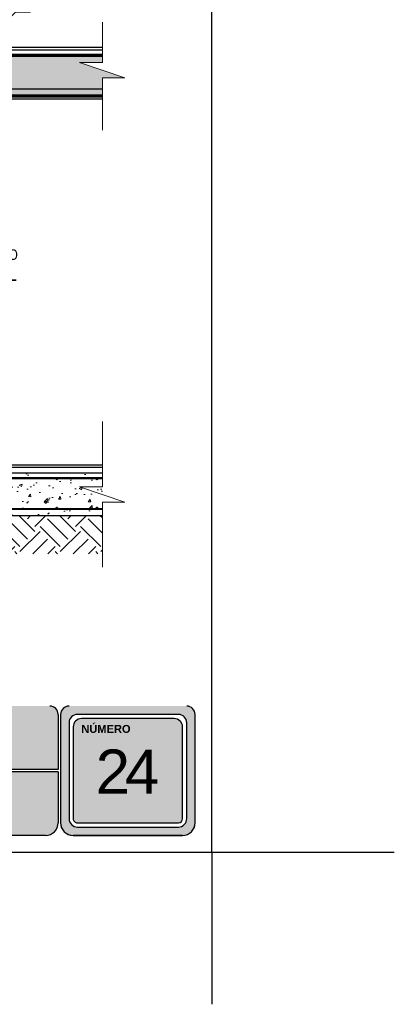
# Model space of a CAD drawing. Header units: millimetres. Extents: x 0 to 30, y 0 to 35.5.
# Tile 1 of 2: x 21 to 30, y 0 to 23.6. Entities that reach past the tile are written whole.
import ezdxf

# ---------------------------------------------------------------- set-up
doc = ezdxf.new("R2010")
doc.units = ezdxf.units.MM
doc.linetypes.add('CONTINUA', pattern=[0])
doc.linetypes.add('DASHED2', pattern=[9.524999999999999, 6.35, -3.175])
for name, color, linetype, lineweight in [('hatch', 252, 'Continuous', 0), ('LAMINA ACCESORIOS', 1, 'Continuous', 30), ('TEXTO', 7, 'DASHED2', 0), ('TEXTO CUADRO DATOS', 251, 'Continuous', 0)]:
    doc.layers.add(name, color=color, linetype=linetype, lineweight=lineweight)
doc.styles.add('Erika', font='techl___.ttf', dxfattribs={"height": 0.25})
doc.styles.get("Standard").update_dxf_attribs({"font": 'arial.ttf'})
doc.dimstyles.new('Erika', dxfattribs={"dimtxt": 0.25, "dimasz": 0.8, "dimexe": 0.5, "dimexo": 0.5, "dimgap": 0, "dimtad": 0, "dimlfac": 0.1, "dimzin": 1, "dimdsep": 46, "dimtxsty": 'Erika', "dimblk": 'DOTSMALL', "dimcen": 2.5, "dimse1": 1, "dimse2": 1, "dimclrd": 252, "dimclre": 252, "dimclrt": 256, "dimadec": 0, "dimazin": 0, "dimtfac": 1, "dimtmove": 0, "dimatfit": 3, "dimldrblk": 'DOTSMALL', "dimfxl": 1, "dimlwd": 0, "dimlwe": 0, "dimarcsym": 0})

# ---------------------------------------------------------------- blocks, each defined once
blk = doc.blocks.new('_DotSmall')
at = {"color": 0, "linetype": 'ByBlock', "const_width": 0.5}
blk.add_lwpolyline([(-0.0625, 0, 1), (0.0625, 0, 1)], format="xyb", close=True, dxfattribs=at)

msp = doc.modelspace()

# ---------------------------------------------------------------- hatches: boundary and pattern name
at = {"true_color": 0xb3b3b3}
h = msp.add_hatch(color=253, dxfattribs=at)
h.paths.add_polyline_path([(22.16884425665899, 7.152734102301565, 0.4142135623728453), (21.96884425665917, 6.952734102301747), (21.96884425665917, 4.352734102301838, 0.4142135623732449), (22.26884425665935, 4.052734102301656), (24.88824155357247, 4.052734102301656, 0.4142135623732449), (25.18824155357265, 4.352734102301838), (25.18824155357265, 6.952734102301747, 0.4142135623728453), (24.98824155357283, 7.152734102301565)])
h.paths.add_polyline_path([(24.98824155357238, 6.752734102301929), (24.98824155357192, 4.452734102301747, -0.4142135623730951), (24.78824155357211, 4.252734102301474), (22.36884425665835, 4.252734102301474, -0.4142135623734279), (22.16884425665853, 4.452734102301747), (22.1688442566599, 6.752734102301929, -0.4142135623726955), (22.36884425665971, 6.952734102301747), (24.78824155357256, 6.952734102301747, -0.4142135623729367)], flags=16)
h.paths.add_polyline_path([(24.88824155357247, 6.652734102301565), (24.88824155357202, 4.452734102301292, -0.4142135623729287), (24.78824155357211, 4.352734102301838), (22.36884425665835, 4.352734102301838, -0.4142135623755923), (22.26884425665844, 4.452734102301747), (22.2688442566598, 6.652734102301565, -0.4142135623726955), (22.46884425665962, 6.852734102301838), (24.68824155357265, 6.852734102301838, -0.4142135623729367)], flags=0)
h.paths.add_polyline_path([(22.8731947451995, 6.559394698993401), (24.17571861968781, 6.559394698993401), (24.17571861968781, 4.303255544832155), (22.8731947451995, 4.303255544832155)], flags=8)
h.paths.add_polyline_path([(22.41662033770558, 8.338164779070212), (23.66095185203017, 8.338164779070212), (23.66095185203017, 8.046684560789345), (22.41662033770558, 8.046684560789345)], flags=9)
h = msp.add_hatch(color=253, dxfattribs=at)
h.paths.add_polyline_path([(18.55788486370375, 5.632734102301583), (18.55788486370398, 7.15273410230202), (15.26692547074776, 7.152734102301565), (15.26692547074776, 5.632734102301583)])
h.paths.add_polyline_path([(18.55788486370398, 5.572734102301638), (15.26692547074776, 5.572734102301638), (15.26692547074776, 4.052734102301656), (18.55788486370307, 4.052734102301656)])
h.paths.add_polyline_path([(18.61788486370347, 5.572734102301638), (18.61788486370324, 4.052734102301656), (21.60884425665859, 4.052734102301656, 0.4142135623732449), (21.90884425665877, 4.352734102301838), (21.9088442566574, 5.572734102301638)])
h.paths.add_polyline_path([(18.61788486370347, 7.152734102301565), (18.61788486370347, 5.632734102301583), (21.9088442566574, 5.632734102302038), (21.90884425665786, 6.952734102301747, 0.414213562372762), (21.70884425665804, 7.152734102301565)])
at = {"layer": 'hatch'}
h = msp.add_hatch(dxfattribs=at)
h.set_pattern_fill('HONEY', color=256, scale=0.5)
h.set_pattern_definition([(0, (-603.8786858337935, -2674.288371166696), (0.09375, 0.05412658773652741), [0.0625, -0.125]), (120, (-603.8786858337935, -2674.288371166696), (-0.09374999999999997, 0.05412658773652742), [0.06249999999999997, -0.1249999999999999]), (59.99999999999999, (-603.8786858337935, -2674.288371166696), (2.081668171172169e-17, 0.1082531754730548), [-0.125, 0.06249999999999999])])
h.paths.add_polyline_path([(8.964868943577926, 19.70178581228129), (8.633092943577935, 19.70178581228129), (8.633092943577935, 17.63009362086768), (8.964868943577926, 17.63009362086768)])
h.paths.add_polyline_path([(8.964868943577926, 16.61293545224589), (8.633092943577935, 16.61293545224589), (8.633092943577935, 15.16189194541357), (8.964868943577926, 15.16189194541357)])
h.paths.add_polyline_path([(8.964868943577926, 15.14530314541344), (8.633092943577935, 15.14530314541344), (8.633092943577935, 14.44304394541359), (8.964868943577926, 14.44304394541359)])
h.paths.add_polyline_path([(8.964868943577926, 14.42645514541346), (8.633092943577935, 14.42645514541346), (8.633092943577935, 13.72419594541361), (8.964868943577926, 13.72419594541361)])
h.paths.add_polyline_path([(8.964868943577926, 13.70760714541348), (8.633092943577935, 13.70760714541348), (8.633092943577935, 13.00534794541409), (8.964868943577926, 13.00534794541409)])
h.paths.add_polyline_path([(8.964868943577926, 12.9887591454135), (8.633092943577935, 12.9887591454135), (8.633092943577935, 12.75102546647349), (8.964868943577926, 12.75102546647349)])
h.paths.add_polyline_path([(11.40041712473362, 16.99795052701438), (9.19987694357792, 16.99795052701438), (9.19987694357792, 16.89859052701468), (11.40041712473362, 16.89859052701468)])
h.paths.add_polyline_path([(12.31027694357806, 17.63009362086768), (11.40041712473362, 17.63009362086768), (11.40041712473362, 17.55067702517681), (19.06648770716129, 12.92365585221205), (19.06648770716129, 13.5390376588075), (18.0988077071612, 13.5390376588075), (18.0988077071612, 14.12310165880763), (17.14867694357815, 14.12310165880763), (17.14867694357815, 14.70977362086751), (16.18099694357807, 14.70977362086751), (16.18099694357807, 15.29383762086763), (15.21331694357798, 15.29383762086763), (15.21331694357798, 15.87790162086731), (14.24563694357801, 15.87790162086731), (14.24563694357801, 16.46196562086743), (13.27795694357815, 16.46196562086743), (13.27795694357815, 17.04602962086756), (12.31027694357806, 17.04602962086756)])
h.paths.add_polyline_path([(11.40041712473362, 16.98968728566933), (11.40041712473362, 16.89859052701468), (11.40041712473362, 16.88383340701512), (18.24767288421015, 12.75102546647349), (18.42305209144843, 12.75102546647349)])
h.paths.add_polyline_path([(22.97072507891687, 21.81257502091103), (22.97072507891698, 21.95710783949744), (19.44576806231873, 21.95710783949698), (19.44576806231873, 21.81257502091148)])
h.paths.add_polyline_path([(23.45705326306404, 22.24296998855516), (22.42018203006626, 22.59329497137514), (22.97072507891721, 22.59329497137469), (22.97072507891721, 22.74071950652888), (20.80425171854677, 22.74071950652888), (20.2080511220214, 22.3808698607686), (20.2080511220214, 21.95710783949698), (22.97072507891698, 21.95710783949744), (22.97072507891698, 22.22541444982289), (23.45705326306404, 22.22541444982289)])
h = msp.add_hatch(dxfattribs=at)
h.set_pattern_fill('EARTH', color=256, scale=0.108, angle=45, style=0)
h.set_pattern_definition([(44.99999999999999, (4.864951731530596, -2.11411939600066), (1.023181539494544e-16, 0.9698676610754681), [0.6857999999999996, -0.6857999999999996]), (44.99999999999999, (4.683101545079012, -1.932269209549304), (1.023181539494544e-16, 0.9698676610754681), [0.6857999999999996, -0.6857999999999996]), (44.99999999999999, (4.501251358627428, -1.750419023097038), (1.023181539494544e-16, 0.9698676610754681), [0.6857999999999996, -0.6857999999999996]), (135, (4.501251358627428, -1.629185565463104), (-0.9698676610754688, 1.023181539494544e-16), [0.6857999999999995, -0.6857999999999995]), (135, (4.683101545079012, -1.447335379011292), (-0.9698676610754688, 1.023181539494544e-16), [0.6857999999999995, -0.6857999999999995]), (135, (4.864951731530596, -1.265485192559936), (-0.9698676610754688, 1.023181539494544e-16), [0.6857999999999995, -0.6857999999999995])])
h.paths.add_polyline_path([(21.53830683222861, 11.72553897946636), (21.54034724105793, 11.72349857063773), (21.54067353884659, 11.72553897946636)], flags=16)
h.paths.add_polyline_path([(10.8941176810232, 10.80730837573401), (22.97072507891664, 10.80730837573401), (22.97072507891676, 11.72553897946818), (10.97180108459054, 11.72553897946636)])
h.paths.add_polyline_path([(6.458151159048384, 10.8073083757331), (10.89787009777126, 10.80730837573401), (10.95847720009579, 11.72553897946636), (7.209220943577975, 11.72553897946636), (7.209220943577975, 12.74133023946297), (7.194263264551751, 12.75102546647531), (6.458151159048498, 12.75102546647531), (6.458151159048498, 12.41664039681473), (5.90760811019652, 12.41664039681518), (6.996439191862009, 12.04875987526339), (6.458151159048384, 12.04875987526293)])
h = msp.add_hatch(dxfattribs=at)
h.set_pattern_fill('AR-CONC', color=256, scale=0.1, style=0)
h.set_pattern_definition([(49.99999999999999, (-603.8786858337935, -2674.288371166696), (0.7172601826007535, -0.0627521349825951), [0.075, -0.825]), (355, (-603.8786858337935, -2674.288371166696), (-0.138751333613, 0.7521921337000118), [0.06, -0.66]), (100.45144446, (-603.8189141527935, -2674.293600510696), (0.578508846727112, 0.6894399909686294), [0.06374019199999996, -0.7011421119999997]), (46.18420000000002, (-603.8786858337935, -2674.088371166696), (1.067241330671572, -0.1655192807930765), [0.1125, -1.237499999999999]), (96.63563549, (-603.7897490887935, -2674.102164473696), (0.9346619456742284, 0.9741186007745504), [0.095610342, -1.05171376]), (351.1841639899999, (-603.8786858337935, -2674.088371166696), (0.9346619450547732, 0.9741186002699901), [0.09000000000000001, -0.990000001]), (21, (-603.7786858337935, -2674.138371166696), (0.5969070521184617, -0.4026188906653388), [0.07500000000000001, -0.8250000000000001]), (326.0000000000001, (-603.7786858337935, -2674.138371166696), (0.2433153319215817, 0.725150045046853), [0.05999999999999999, -0.6599999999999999]), (71.45144474, (-603.7289435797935, -2674.171922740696), (0.8402223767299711, 0.3225311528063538), [0.06374019, -0.7011421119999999]), (37.49999999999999, (-603.8786858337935, -2674.288371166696), (0.01215985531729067, 0.3328938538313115), [0, -0.6519999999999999, 0, -0.6699999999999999, 0, -0.6625]), (7.499999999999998, (-603.8786858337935, -2674.288371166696), (0.2630695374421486, 0.3944117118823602), [0, -0.382, 0, -0.637, 0, -0.2525]), (327.5, (-604.1016858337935, -2674.288371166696), (0.533822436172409, -0.02255487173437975), [0, -0.25, 0, -0.78, 0, -1.035]), (317.5, (-604.2016858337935, -2674.288371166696), (0.5831861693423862, 0.1001049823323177), [0, -0.325, 0, -0.5179999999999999, 0, -0.7349999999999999])])
h.paths.add_polyline_path([(7.209220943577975, 12.75102546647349), (7.209220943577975, 11.72553897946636), (22.79996545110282, 11.71995689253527), (23.12922969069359, 12.74544337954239)])

# ---------------------------------------------------------------- linework, layer by layer
for p, q in [((22.97072507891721, 22.95578962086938), (19.01491694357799, 22.95578962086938)), ((22.97072507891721, 22.88666962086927), (19.08403694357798, 22.88666962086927)), ((20.80425171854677, 22.74071950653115), (22.97072507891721, 22.74071950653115)), ((19.44576806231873, 21.95710783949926), (22.97072507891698, 21.95710783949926)), ((19.44576806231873, 21.8125750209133), (22.97072507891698, 21.8125750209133)), ((19.36424731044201, 21.71854162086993), (22.97072507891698, 21.71854162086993)), ((10.94546362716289, 11.72553897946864), (22.97072507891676, 11.72553897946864))]:
    msp.add_line(p, q)
at = {"linetype": 'CONTINUA'}
for p, q in [((19.13560770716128, 12.94009280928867), (22.97072507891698, 12.94009280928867)), ((19.13560770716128, 12.88479680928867), (22.97072507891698, 12.88479680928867)), ((11.19859593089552, 12.75102546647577), (22.97072507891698, 12.75102546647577))]:
    msp.add_line(p, q, dxfattribs=at)
at = {"color": 253, "true_color": 0xb3b3b3}
for p, q in [((21.90884425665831, 6.952734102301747), (21.90884425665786, 5.632734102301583)), ((21.96884425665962, 6.952734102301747), (21.96884425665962, 4.352734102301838)), ((24.78824155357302, 6.952734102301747), (22.36884425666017, 6.952734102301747)), ((24.68824155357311, 6.852734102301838), (22.46884425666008, 6.852734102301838)), ((25.18824155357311, 4.352734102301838), (25.18824155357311, 6.952734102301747)), ((22.16884425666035, 6.752734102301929), (22.16884425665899, 4.452734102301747)), ((22.26884425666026, 6.652734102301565), (22.26884425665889, 4.452734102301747)), ((24.88824155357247, 4.452734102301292), (24.88824155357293, 6.652734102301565)), ((24.98824155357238, 4.452734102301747), (24.98824155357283, 6.752734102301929)), ((21.90884425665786, 5.632734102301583), (18.61788486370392, 5.632734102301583)), ((21.90884425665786, 5.572734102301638), (18.61788486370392, 5.572734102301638)), ((21.90884425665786, 5.572734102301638), (21.90884425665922, 4.352734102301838)), ((22.3688442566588, 4.352734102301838), (24.78824155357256, 4.352734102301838)), ((22.3688442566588, 4.252734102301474), (24.78824155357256, 4.252734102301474)), ((21.60884425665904, 4.052734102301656), (18.61788486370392, 4.052734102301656)), ((24.88824155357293, 4.052734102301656), (22.2688442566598, 4.052734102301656)), ((22.2688442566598, 4.052734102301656), (24.88824155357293, 4.052734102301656))]:
    msp.add_line(p, q, dxfattribs=at)
at = {"color": 254, "true_color": 0xe3e3e3}
for q in [(25.5882415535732, 2.514710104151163e-06), (29.95815850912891, 3.652734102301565), (25.5882415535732, 2.514710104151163e-06)]:
    msp.add_line((25.5882415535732, 3.652734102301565), q, dxfattribs=at)
msp.add_lwpolyline([(3.998241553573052, 3.652734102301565), (25.5882415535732, 3.652734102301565), (25.5882415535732, 31.59273410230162), (3.998241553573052, 31.59273410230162)], close=True, dxfattribs=at)
at = {"color": 253, "true_color": 0xb3b3b3}
for centre, radius, start, end in [((21.70884425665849, 6.952734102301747), 0.2, 2.605510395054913e-11, 90), ((22.16884425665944, 6.952734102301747), 0.2, 90, 180), ((24.98824155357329, 6.952734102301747), 0.2, 0, 90), ((22.36884425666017, 6.752734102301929), 0.2, 90, 179.9999999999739), ((22.46884425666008, 6.652734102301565), 0.2, 90, 179.9999999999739), ((24.68824155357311, 6.65273410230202), 0.2, 0, 90), ((24.78824155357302, 6.752734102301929), 0.2, 0, 90), ((21.60884425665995, 4.352734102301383), 0.3, 269.9999999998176, 7.816531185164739e-11), ((22.26884425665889, 4.352734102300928), 0.3, 179.9999999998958, 270.0000000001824), ((22.2688442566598, 4.352734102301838), 0.3000000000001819, 180, 270), ((22.3688442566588, 4.452734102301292), 0.1999999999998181, 179.9999999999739, 270), ((22.36884425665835, 4.452734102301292), 0.0999999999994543, 179.9999999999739, 270.0000000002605), ((24.78824155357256, 4.452734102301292), 0.1999999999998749, 270, 2.605510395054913e-11), ((24.78824155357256, 4.452734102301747), 0.09999999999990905, 270, 359.999999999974), ((24.88824155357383, 4.352734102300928), 0.3, 269.9999999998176, 1.042204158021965e-10), ((24.88824155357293, 4.352734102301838), 0.3000000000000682, 270, 0)]:
    msp.add_arc(centre, radius, start, end, dxfattribs=at)
at = {"layer": 'hatch', "linetype": 'ByBlock', "lineweight": 0}
for points in [[(22.97072507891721, 23.56198035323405), (22.97072507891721, 22.59329497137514), (22.42018203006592, 22.5932949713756), (23.50901311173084, 22.22541444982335), (22.97072507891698, 22.22541444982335), (22.97072507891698, 20.96520439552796)], [(22.97072507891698, 13.98131279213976), (22.97072507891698, 12.41664039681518), (22.42018203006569, 12.41664039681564), (23.50901311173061, 12.04875987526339), (22.97072507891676, 12.04875987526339), (22.97072507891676, 10.48408747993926)]]:
    msp.add_lwpolyline(points, dxfattribs=at)
at = {"layer": 'LAMINA ACCESORIOS'}
for p, q in [((19.28458417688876, 22.79457040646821), (21.73575941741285, 22.79457040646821)), ((20.09572328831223, 22.76484880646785), (21.73575941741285, 22.76484880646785)), ((21.06113500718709, 22.79121892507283), (22.97072507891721, 22.79121892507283)), ((21.06113500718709, 22.77380533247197), (21.06113500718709, 22.79121892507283)), ((21.06113500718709, 22.77380533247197), (22.97072507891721, 22.77380533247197)), ((21.73575941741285, 22.76484880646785), (21.73575941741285, 22.79457040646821)), ((19.44576806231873, 21.78645463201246), (22.97072507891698, 21.78645463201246)), ((19.44576806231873, 21.7690410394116), (22.97072507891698, 21.7690410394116)), ((11.16536261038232, 12.63704278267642), (22.97072507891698, 12.63704278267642)), ((20.15497172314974, 12.61630678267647), (22.97072507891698, 12.61630678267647)), ((11.03427197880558, 11.87454986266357), (22.97072507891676, 11.87454986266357)), ((11.0413766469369, 11.8966682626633), (22.97072507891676, 11.8966682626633))]:
    msp.add_line(p, q, dxfattribs=at)
for centre, radius in [((21.57848890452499, 22.7602746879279), 0.01106726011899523), ((22.15781333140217, 22.7602746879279), 0.01106726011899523), ((22.73568216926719, 22.7602746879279), 0.01106726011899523), ((21.00062006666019, 21.79854854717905), 0.01106726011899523), ((21.57848890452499, 21.79854854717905), 0.01106726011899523), ((22.15781333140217, 21.79854854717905), 0.01106726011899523), ((22.73713775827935, 21.79854854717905), 0.01106726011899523), ((21.87860443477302, 12.5972744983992), 0.01480175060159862), ((22.83914058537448, 12.5972744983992), 0.01480175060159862), ((21.87860443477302, 11.91147001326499), 0.01480175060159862), ((22.83914058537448, 11.91147001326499), 0.01480175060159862)]:
    msp.add_circle(centre, radius, dxfattribs=at)

# ---------------------------------------------------------------- texts
at = {"layer": 'TEXTO', "linetype": 'ByBlock', "lineweight": 0, "insert": (16.88738810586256, 18.10815710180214), "char_height": 0.3375, "attachment_point": 1, "style": 'Erika'}
msp.add_mtext('{\\H0.74074x;LA ARMADURA DE ACUERDO \\PAL CALCULO ESTRUCTURA}L', dxfattribs=at)
at = {"layer": 'TEXTO CUADRO DATOS', "attachment_point": 1}
for s, insert, char_height, width in [('{\\fArial|b1|i0|c0|p34;NÚMERO}', (22.46412033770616, 6.701613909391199), 0.19, 0.003231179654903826), ('\\pi-0.60062;{\\T0.75;24}', (23.40805074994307, 6.112181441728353), 1.060422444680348, 0.00456855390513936)]:
    msp.add_mtext(s, dxfattribs=dict(at, insert=insert, char_height=char_height, width=width))

# ---------------------------------------------------------------- leaders
at = {"layer": 'TEXTO', "linetype": 'ByBlock', "lineweight": 0}
msp.add_leader([(19.65011805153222, 22.54569953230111), (20.88725853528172, 23.79617420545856), (21.24889270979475, 23.79617420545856)], dimstyle='Erika', override={"dimgap": 0, "dimtad": 0}, dxfattribs=at)

doc.saveas('drawing.dxf')
